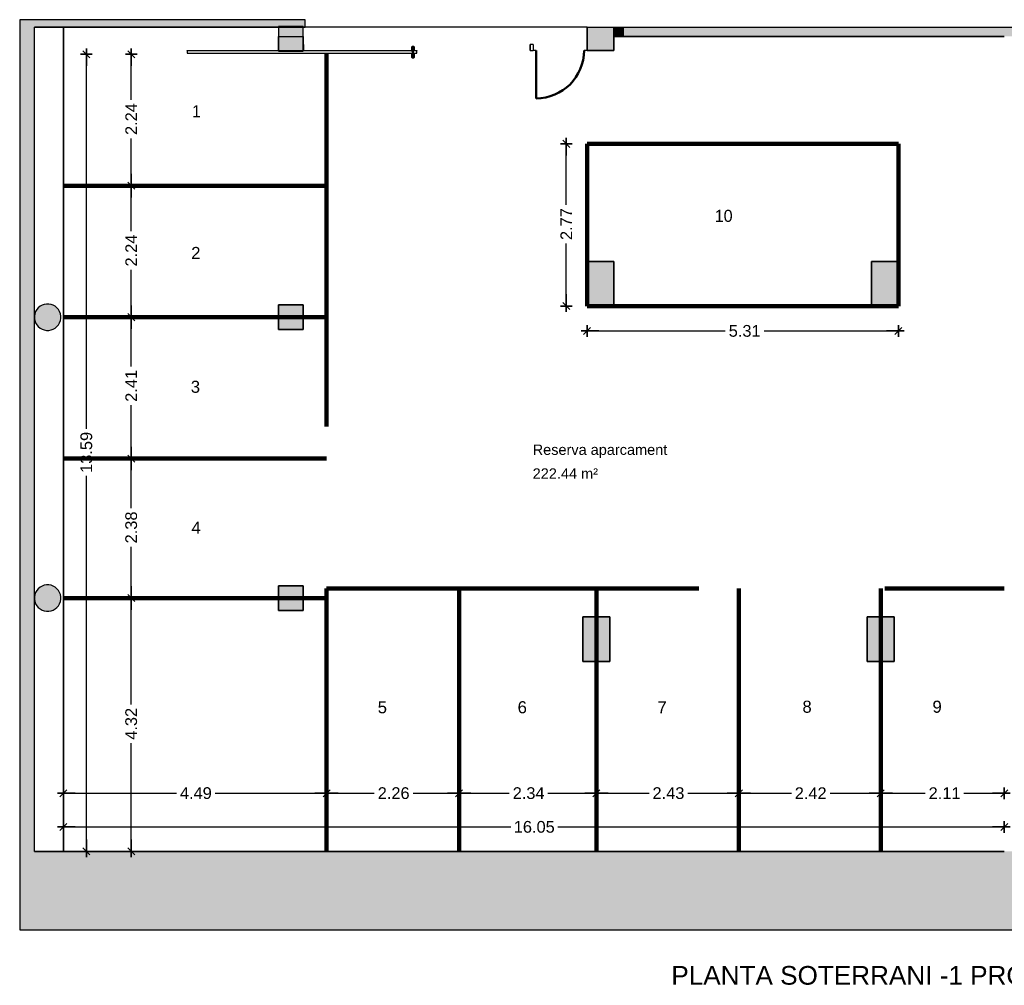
# Model space of a CAD drawing. Header units: metres. Extents: x -1 to 438, y -6 to 31.
# Tile 2 of 6: x 391 to 408, y 12 to 28. Entities that reach past the tile are written whole.
import ezdxf

# ---------------------------------------------------------------- set-up
doc = ezdxf.new("R2010")
doc.units = ezdxf.units.M
doc.header["$PDMODE"] = 65
doc.linetypes.add('CONTINUA', pattern=[0])
doc.linetypes.add('VERDECKT', pattern=[9.525, 6.35, -3.175])
for name, color, linetype, lineweight in [('3D PS-1 MUR', 7, 'CONTINUA', 25), ('3D PS-1 MUR NOU', 7, 'CONTINUA', 25), ('3D PS-1 PILAR', 7, 'CONTINUA', 25), ('PS-1  LOCALS', 7, 'CONTINUA', 25), ('PS-1 COTES', 7, 'CONTINUA', 25), ('PS-1 TEXT', 7, 'CONTINUA', 25)]:
    doc.layers.add(name, color=color, linetype=linetype, lineweight=lineweight)
doc.styles.add('ARIAL', font='arial.ttf')
doc.dimstyles.new('DIMSTYLE_2', dxfattribs={"dimtxt": 0.2, "dimasz": 0.2, "dimexe": 0, "dimexo": 1e-06, "dimgap": 0.1, "dimtad": 0, "dimrnd": 0.01, "dimzin": 4, "dimdsep": 46, "dimtxsty": 'ARIAL', "dimblk1": 'ALL_ML_STRICH', "dimblk2": 'ALL_ML_STRICH', "dimsah": 1, "dimcen": 0, "dimse1": 1, "dimse2": 1, "dimclrd": 2, "dimclre": 2, "dimclrt": 2, "dimadec": 0, "dimazin": 0, "dimtfac": 1, "dimtdec": 0, "dimtix": 1, "dimtmove": 2, "dimatfit": 3, "dimfxl": 0, "dimtzin": 0, "dimlwd": 0, "dimlwe": 35, "dimarcsym": 0})
doc.dimstyles.new('DIMSTYLE_3', dxfattribs={"dimtxt": 0.2, "dimasz": 0.2, "dimexe": 0, "dimexo": 1e-06, "dimgap": 0.1, "dimtad": 0, "dimrnd": 0.01, "dimzin": 4, "dimdsep": 46, "dimtxsty": 'ARIAL', "dimblk1": 'ALL_ML_STRICH', "dimblk2": 'ALL_ML_STRICH', "dimsah": 1, "dimcen": 0, "dimse1": 1, "dimse2": 1, "dimclrd": 2, "dimclre": 2, "dimclrt": 2, "dimadec": 0, "dimazin": 0, "dimtfac": 1, "dimtdec": 0, "dimtix": 1, "dimtmove": 2, "dimatfit": 3, "dimfxl": 0, "dimtzin": 0, "dimlwd": 0, "dimlwe": 35, "dimarcsym": 0})

# ---------------------------------------------------------------- blocks, each defined once
blk = doc.blocks.new('_CLOSEDFILLED')
at = {"color": 0, "linetype": 'ByBlock', "lineweight": -2}
blk.add_solid([(-1, 0), (0, 0), (-1, 0)], dxfattribs=at)
blk = doc.blocks.new('ALL_ML_STRICH')
at = {"color": 0, "linetype": 'ByBlock', "lineweight": -2}
for p, q in [((-1, 0), (0.5, 0)), ((-0.3, -0.3), (0.3, 0.3)), ((0, -0.5), (0, 0.5))]:
    blk.add_line(p, q, dxfattribs=at)
blk = doc.blocks.new('*D6')
at = {"layer": 'DEFPOINTS', "color": 2, "linetype": 'CONTINUA', "lineweight": 35, "transparency": 33554687}
for p in [(394.883, 18.501), (393.052, 14.181), (393.397, 14.181)]:
    blk.add_point(p, dxfattribs=at)
at = {"layer": 'PS-1 COTES', "color": 2, "linetype": 'CONTINUA', "lineweight": -2, "transparency": 33554687}
for p, q in [((393.052, 16.686), (393.052, 18.501)), ((393.052, 14.181), (393.052, 16.026))]:
    blk.add_line(p, q, dxfattribs=at)
at = {"layer": 'PS-1 COTES', "color": 2, "linetype": 'CONTINUA', "lineweight": 35, "transparency": 33554687, "xscale": 0.2, "yscale": 0.2, "zscale": 0.2}
for p, rotation in [((393.052, 18.501), 90), ((393.052, 14.181), 270)]:
    blk.add_blockref('ALL_ML_STRICH', p, dxfattribs=dict(at, rotation=rotation))
at = {"layer": 'PS-1 COTES', "color": 2, "linetype": 'CONTINUA', "lineweight": 35, "transparency": 33554687, "insert": (393.052, 16.356), "char_height": 0.2, "width": 0.8, "attachment_point": 5, "rotation": 90, "style": 'ARIAL'}
blk.add_mtext('\\A1;{\\A1;{4.32\\H0.132000;\\S^ ;}}', dxfattribs=at)
blk = doc.blocks.new('*D7')
at = {"layer": 'DEFPOINTS', "color": 2, "linetype": 'CONTINUA', "lineweight": 35, "transparency": 33554687}
for p in [(396.383, 20.88), (393.052, 18.501), (394.883, 18.501)]:
    blk.add_point(p, dxfattribs=at)
at = {"layer": 'PS-1 COTES', "color": 2, "linetype": 'CONTINUA', "lineweight": -2, "transparency": 33554687}
for p, q in [((393.052, 20.035), (393.052, 20.88)), ((393.052, 18.501), (393.052, 19.375))]:
    blk.add_line(p, q, dxfattribs=at)
at = {"layer": 'PS-1 COTES', "color": 2, "linetype": 'CONTINUA', "lineweight": 35, "transparency": 33554687, "xscale": 0.2, "yscale": 0.2, "zscale": 0.2}
for p, rotation in [((393.052, 20.88), 90), ((393.052, 18.501), 270)]:
    blk.add_blockref('ALL_ML_STRICH', p, dxfattribs=dict(at, rotation=rotation))
at = {"layer": 'PS-1 COTES', "color": 2, "linetype": 'CONTINUA', "lineweight": 35, "transparency": 33554687, "insert": (393.052, 19.705), "char_height": 0.2, "width": 0.8, "attachment_point": 5, "rotation": 90, "style": 'ARIAL'}
blk.add_mtext('\\A1;{\\A1;{2.38\\H0.132000;\\S^ ;}}', dxfattribs=at)
blk = doc.blocks.new('*D8')
at = {"layer": 'DEFPOINTS', "color": 2, "linetype": 'CONTINUA', "lineweight": 35, "transparency": 33554687}
for p in [(396.383, 23.291), (393.052, 20.88), (396.383, 20.88)]:
    blk.add_point(p, dxfattribs=at)
at = {"layer": 'PS-1 COTES', "color": 2, "linetype": 'CONTINUA', "lineweight": -2, "transparency": 33554687}
for p, q in [((393.052, 22.449), (393.052, 23.291)), ((393.052, 20.88), (393.052, 21.789))]:
    blk.add_line(p, q, dxfattribs=at)
at = {"layer": 'PS-1 COTES', "color": 2, "linetype": 'CONTINUA', "lineweight": 35, "transparency": 33554687, "xscale": 0.2, "yscale": 0.2, "zscale": 0.2}
for p, rotation in [((393.052, 23.291), 90), ((393.052, 20.88), 270)]:
    blk.add_blockref('ALL_ML_STRICH', p, dxfattribs=dict(at, rotation=rotation))
at = {"layer": 'PS-1 COTES', "color": 2, "linetype": 'CONTINUA', "lineweight": 35, "transparency": 33554687, "insert": (393.052, 22.119), "char_height": 0.2, "width": 0.8, "attachment_point": 5, "rotation": 90, "style": 'ARIAL'}
blk.add_mtext('\\A1;{\\A1;{2.41\\H0.132000;\\S^ ;}}', dxfattribs=at)
blk = doc.blocks.new('*D9')
at = {"layer": 'DEFPOINTS', "color": 2, "linetype": 'CONTINUA', "lineweight": 35, "transparency": 33554687}
for p in [(396.383, 25.533), (393.052, 23.291), (396.383, 23.291)]:
    blk.add_point(p, dxfattribs=at)
at = {"layer": 'PS-1 COTES', "color": 2, "linetype": 'CONTINUA', "lineweight": -2, "transparency": 33554687}
for p, q in [((393.052, 24.757), (393.052, 25.533)), ((393.052, 23.291), (393.052, 24.097))]:
    blk.add_line(p, q, dxfattribs=at)
at = {"layer": 'PS-1 COTES', "color": 2, "linetype": 'CONTINUA', "lineweight": 35, "transparency": 33554687, "xscale": 0.2, "yscale": 0.2, "zscale": 0.2}
for p, rotation in [((393.052, 25.533), 90), ((393.052, 23.291), 270)]:
    blk.add_blockref('ALL_ML_STRICH', p, dxfattribs=dict(at, rotation=rotation))
at = {"layer": 'PS-1 COTES', "color": 2, "linetype": 'CONTINUA', "lineweight": 35, "transparency": 33554687, "insert": (393.052, 24.427), "char_height": 0.2, "width": 0.8, "attachment_point": 5, "rotation": 90, "style": 'ARIAL'}
blk.add_mtext('\\A1;{\\A1;{2.24\\H0.132000;\\S^ ;}}', dxfattribs=at)
blk = doc.blocks.new('*D10')
at = {"layer": 'DEFPOINTS', "color": 2, "linetype": 'CONTINUA', "lineweight": 35, "transparency": 33554687}
for p in [(396.544, 27.775), (393.052, 25.533), (396.383, 25.533)]:
    blk.add_point(p, dxfattribs=at)
at = {"layer": 'PS-1 COTES', "color": 2, "linetype": 'CONTINUA', "lineweight": -2, "transparency": 33554687}
for p, q in [((393.052, 26.999), (393.052, 27.775)), ((393.052, 25.533), (393.052, 26.339))]:
    blk.add_line(p, q, dxfattribs=at)
at = {"layer": 'PS-1 COTES', "color": 2, "linetype": 'CONTINUA', "lineweight": 35, "transparency": 33554687, "xscale": 0.2, "yscale": 0.2, "zscale": 0.2}
for p, rotation in [((393.052, 27.775), 90), ((393.052, 25.533), 270)]:
    blk.add_blockref('ALL_ML_STRICH', p, dxfattribs=dict(at, rotation=rotation))
at = {"layer": 'PS-1 COTES', "color": 2, "linetype": 'CONTINUA', "lineweight": 35, "transparency": 33554687, "insert": (393.052, 26.669), "char_height": 0.2, "width": 0.8, "attachment_point": 5, "rotation": 90, "style": 'ARIAL'}
blk.add_mtext('\\A1;{\\A1;{2.24\\H0.132000;\\S^ ;}}', dxfattribs=at)
blk = doc.blocks.new('*D11')
at = {"layer": 'DEFPOINTS', "color": 2, "linetype": 'CONTINUA', "lineweight": 35, "transparency": 33554687}
for p in [(391.896, 14.984), (407.943, 15.052), (391.896, 14.598)]:
    blk.add_point(p, dxfattribs=at)
at = {"layer": 'PS-1 COTES', "color": 2, "linetype": 'CONTINUA', "lineweight": -2, "transparency": 33554687}
for p, q in [((391.896, 14.598), (399.526, 14.598)), ((400.326, 14.598), (407.943, 14.598))]:
    blk.add_line(p, q, dxfattribs=at)
at = {"layer": 'PS-1 COTES', "color": 2, "linetype": 'CONTINUA', "lineweight": 35, "transparency": 33554687, "xscale": 0.2, "yscale": 0.2, "zscale": 0.2, "rotation": 180}
blk.add_blockref('ALL_ML_STRICH', (391.896, 14.598), dxfattribs=at)
at = {"layer": 'PS-1 COTES', "color": 2, "linetype": 'CONTINUA', "lineweight": 35, "transparency": 33554687, "xscale": 0.2, "yscale": 0.2, "zscale": 0.2}
blk.add_blockref('ALL_ML_STRICH', (407.943, 14.598), dxfattribs=at)
at = {"layer": 'PS-1 COTES', "color": 2, "linetype": 'CONTINUA', "lineweight": 35, "transparency": 33554687, "insert": (399.926, 14.598), "char_height": 0.2, "width": 1, "attachment_point": 5, "style": 'ARIAL'}
blk.add_mtext('\\A1;{\\A1;{16.05\\H0.132000;\\S^ ;}}', dxfattribs=at)
blk = doc.blocks.new('*D12')
at = {"layer": 'DEFPOINTS', "color": 2, "linetype": 'CONTINUA', "lineweight": 35, "transparency": 33554687}
for p in [(391.896, 15.173), (396.383, 14.903), (391.896, 14.685)]:
    blk.add_point(p, dxfattribs=at)
at = {"layer": 'PS-1 COTES', "color": 2, "linetype": 'CONTINUA', "lineweight": -2, "transparency": 33554687}
for p, q in [((391.896, 15.173), (393.824, 15.173)), ((394.484, 15.173), (396.383, 15.173))]:
    blk.add_line(p, q, dxfattribs=at)
at = {"layer": 'PS-1 COTES', "color": 2, "linetype": 'CONTINUA', "lineweight": 35, "transparency": 33554687, "xscale": 0.2, "yscale": 0.2, "zscale": 0.2, "rotation": 180}
blk.add_blockref('ALL_ML_STRICH', (391.896, 15.173), dxfattribs=at)
at = {"layer": 'PS-1 COTES', "color": 2, "linetype": 'CONTINUA', "lineweight": 35, "transparency": 33554687, "xscale": 0.2, "yscale": 0.2, "zscale": 0.2}
blk.add_blockref('ALL_ML_STRICH', (396.383, 15.173), dxfattribs=at)
at = {"layer": 'PS-1 COTES', "color": 2, "linetype": 'CONTINUA', "lineweight": 35, "transparency": 33554687, "insert": (394.154, 15.173), "char_height": 0.2, "width": 0.8, "attachment_point": 5, "style": 'ARIAL'}
blk.add_mtext('\\A1;{\\A1;{4.49\\H0.132000;\\S^ ;}}', dxfattribs=at)
blk = doc.blocks.new('*D13')
at = {"layer": 'DEFPOINTS', "color": 2, "linetype": 'CONTINUA', "lineweight": 35, "transparency": 33554687}
for p in [(396.383, 15.173), (396.383, 14.903), (398.644, 14.862)]:
    blk.add_point(p, dxfattribs=at)
at = {"layer": 'PS-1 COTES', "color": 2, "linetype": 'CONTINUA', "lineweight": -2, "transparency": 33554687}
for p, q in [((396.383, 15.173), (397.198, 15.173)), ((397.858, 15.173), (398.644, 15.173))]:
    blk.add_line(p, q, dxfattribs=at)
at = {"layer": 'PS-1 COTES', "color": 2, "linetype": 'CONTINUA', "lineweight": 35, "transparency": 33554687, "xscale": 0.2, "yscale": 0.2, "zscale": 0.2, "rotation": 180}
blk.add_blockref('ALL_ML_STRICH', (396.383, 15.173), dxfattribs=at)
at = {"layer": 'PS-1 COTES', "color": 2, "linetype": 'CONTINUA', "lineweight": 35, "transparency": 33554687, "xscale": 0.2, "yscale": 0.2, "zscale": 0.2}
blk.add_blockref('ALL_ML_STRICH', (398.644, 15.173), dxfattribs=at)
at = {"layer": 'PS-1 COTES', "color": 2, "linetype": 'CONTINUA', "lineweight": 35, "transparency": 33554687, "insert": (397.528, 15.173), "char_height": 0.2, "width": 0.8, "attachment_point": 5, "style": 'ARIAL'}
blk.add_mtext('\\A1;{\\A1;{2.26\\H0.132000;\\S^ ;}}', dxfattribs=at)
blk = doc.blocks.new('*D14')
at = {"layer": 'DEFPOINTS', "color": 2, "linetype": 'CONTINUA', "lineweight": 35, "transparency": 33554687}
for p in [(400.986, 15.425), (398.644, 15.173), (398.644, 14.862)]:
    blk.add_point(p, dxfattribs=at)
at = {"layer": 'PS-1 COTES', "color": 2, "linetype": 'CONTINUA', "lineweight": -2, "transparency": 33554687}
for p, q in [((398.644, 15.173), (399.5, 15.173)), ((400.16, 15.173), (400.986, 15.173))]:
    blk.add_line(p, q, dxfattribs=at)
at = {"layer": 'PS-1 COTES', "color": 2, "linetype": 'CONTINUA', "lineweight": 35, "transparency": 33554687, "xscale": 0.2, "yscale": 0.2, "zscale": 0.2, "rotation": 180}
blk.add_blockref('ALL_ML_STRICH', (398.644, 15.173), dxfattribs=at)
at = {"layer": 'PS-1 COTES', "color": 2, "linetype": 'CONTINUA', "lineweight": 35, "transparency": 33554687, "xscale": 0.2, "yscale": 0.2, "zscale": 0.2}
blk.add_blockref('ALL_ML_STRICH', (400.986, 15.173), dxfattribs=at)
at = {"layer": 'PS-1 COTES', "color": 2, "linetype": 'CONTINUA', "lineweight": 35, "transparency": 33554687, "insert": (399.83, 15.173), "char_height": 0.2, "width": 0.8, "attachment_point": 5, "style": 'ARIAL'}
blk.add_mtext('\\A1;{\\A1;{2.34\\H0.132000;\\S^ ;}}', dxfattribs=at)
blk = doc.blocks.new('*D15')
at = {"layer": 'DEFPOINTS', "color": 2, "linetype": 'CONTINUA', "lineweight": 35, "transparency": 33554687}
for p in [(400.986, 15.425), (403.415, 15.319), (400.986, 15.173)]:
    blk.add_point(p, dxfattribs=at)
at = {"layer": 'PS-1 COTES', "color": 2, "linetype": 'CONTINUA', "lineweight": -2, "transparency": 33554687}
for p, q in [((400.986, 15.173), (401.885, 15.173)), ((402.545, 15.173), (403.415, 15.173))]:
    blk.add_line(p, q, dxfattribs=at)
at = {"layer": 'PS-1 COTES', "color": 2, "linetype": 'CONTINUA', "lineweight": 35, "transparency": 33554687, "xscale": 0.2, "yscale": 0.2, "zscale": 0.2, "rotation": 180}
blk.add_blockref('ALL_ML_STRICH', (400.986, 15.173), dxfattribs=at)
at = {"layer": 'PS-1 COTES', "color": 2, "linetype": 'CONTINUA', "lineweight": 35, "transparency": 33554687, "xscale": 0.2, "yscale": 0.2, "zscale": 0.2}
blk.add_blockref('ALL_ML_STRICH', (403.415, 15.173), dxfattribs=at)
at = {"layer": 'PS-1 COTES', "color": 2, "linetype": 'CONTINUA', "lineweight": 35, "transparency": 33554687, "insert": (402.215, 15.173), "char_height": 0.2, "width": 0.8, "attachment_point": 5, "style": 'ARIAL'}
blk.add_mtext('\\A1;{\\A1;{2.43\\H0.132000;\\S^ ;}}', dxfattribs=at)
blk = doc.blocks.new('*D16')
at = {"layer": 'DEFPOINTS', "color": 2, "linetype": 'CONTINUA', "lineweight": 35, "transparency": 33554687}
for p in [(405.836, 15.452), (403.415, 15.319), (403.415, 15.173)]:
    blk.add_point(p, dxfattribs=at)
at = {"layer": 'PS-1 COTES', "color": 2, "linetype": 'CONTINUA', "lineweight": -2, "transparency": 33554687}
for p, q in [((403.415, 15.173), (404.311, 15.173)), ((404.971, 15.173), (405.836, 15.173))]:
    blk.add_line(p, q, dxfattribs=at)
at = {"layer": 'PS-1 COTES', "color": 2, "linetype": 'CONTINUA', "lineweight": 35, "transparency": 33554687, "xscale": 0.2, "yscale": 0.2, "zscale": 0.2, "rotation": 180}
blk.add_blockref('ALL_ML_STRICH', (403.415, 15.173), dxfattribs=at)
at = {"layer": 'PS-1 COTES', "color": 2, "linetype": 'CONTINUA', "lineweight": 35, "transparency": 33554687, "xscale": 0.2, "yscale": 0.2, "zscale": 0.2}
blk.add_blockref('ALL_ML_STRICH', (405.836, 15.173), dxfattribs=at)
at = {"layer": 'PS-1 COTES', "color": 2, "linetype": 'CONTINUA', "lineweight": 35, "transparency": 33554687, "insert": (404.641, 15.173), "char_height": 0.2, "width": 0.8, "attachment_point": 5, "style": 'ARIAL'}
blk.add_mtext('\\A1;{\\A1;{2.42\\H0.132000;\\S^ ;}}', dxfattribs=at)
blk = doc.blocks.new('*D17')
at = {"layer": 'DEFPOINTS', "color": 2, "linetype": 'CONTINUA', "lineweight": 35, "transparency": 33554687}
for p in [(407.943, 15.643), (405.836, 15.452), (405.836, 15.173)]:
    blk.add_point(p, dxfattribs=at)
at = {"layer": 'PS-1 COTES', "color": 2, "linetype": 'CONTINUA', "lineweight": -2, "transparency": 33554687}
for p, q in [((405.836, 15.173), (406.594, 15.173)), ((407.254, 15.173), (407.943, 15.173))]:
    blk.add_line(p, q, dxfattribs=at)
at = {"layer": 'PS-1 COTES', "color": 2, "linetype": 'CONTINUA', "lineweight": 35, "transparency": 33554687, "xscale": 0.2, "yscale": 0.2, "zscale": 0.2, "rotation": 180}
blk.add_blockref('ALL_ML_STRICH', (405.836, 15.173), dxfattribs=at)
at = {"layer": 'PS-1 COTES', "color": 2, "linetype": 'CONTINUA', "lineweight": 35, "transparency": 33554687, "xscale": 0.2, "yscale": 0.2, "zscale": 0.2}
blk.add_blockref('ALL_ML_STRICH', (407.943, 15.173), dxfattribs=at)
at = {"layer": 'PS-1 COTES', "color": 2, "linetype": 'CONTINUA', "lineweight": 35, "transparency": 33554687, "insert": (406.924, 15.173), "char_height": 0.2, "width": 0.8, "attachment_point": 5, "style": 'ARIAL'}
blk.add_mtext('\\A1;{\\A1;{2.11\\H0.132000;\\S^ ;}}', dxfattribs=at)
blk = doc.blocks.new('*D18')
at = {"layer": 'DEFPOINTS', "color": 2, "linetype": 'CONTINUA', "lineweight": 35, "transparency": 33554687}
for p in [(392.674, 27.775), (392.287, 14.181), (392.466, 14.181)]:
    blk.add_point(p, dxfattribs=at)
at = {"layer": 'PS-1 COTES', "color": 2, "linetype": 'CONTINUA', "lineweight": -2, "transparency": 33554687}
for p, q in [((392.287, 21.385), (392.287, 27.775)), ((392.287, 14.181), (392.287, 20.585))]:
    blk.add_line(p, q, dxfattribs=at)
at = {"layer": 'PS-1 COTES', "color": 2, "linetype": 'CONTINUA', "lineweight": 35, "transparency": 33554687, "xscale": 0.2, "yscale": 0.2, "zscale": 0.2}
for p, rotation in [((392.287, 27.775), 90), ((392.287, 14.181), 270)]:
    blk.add_blockref('ALL_ML_STRICH', p, dxfattribs=dict(at, rotation=rotation))
at = {"layer": 'PS-1 COTES', "color": 2, "linetype": 'CONTINUA', "lineweight": 35, "transparency": 33554687, "insert": (392.287, 20.985), "char_height": 0.2, "width": 1, "attachment_point": 5, "rotation": 90, "style": 'ARIAL'}
blk.add_mtext('\\A1;{\\A1;{13.59\\H0.132000;\\S^ ;}}', dxfattribs=at)
blk = doc.blocks.new('*D19')
at = {"layer": 'DEFPOINTS', "color": 2, "linetype": 'CONTINUA', "lineweight": 35, "transparency": 33554687}
for p in [(400.826, 26.247), (400.472, 23.481), (400.826, 23.481)]:
    blk.add_point(p, dxfattribs=at)
at = {"layer": 'PS-1 COTES', "color": 2, "linetype": 'CONTINUA', "lineweight": -2, "transparency": 33554687}
for p, q in [((400.472, 25.208), (400.472, 26.247)), ((400.472, 23.481), (400.472, 24.548))]:
    blk.add_line(p, q, dxfattribs=at)
at = {"layer": 'PS-1 COTES', "color": 2, "linetype": 'CONTINUA', "lineweight": 35, "transparency": 33554687, "xscale": 0.2, "yscale": 0.2, "zscale": 0.2}
for p, rotation in [((400.472, 26.247), 90), ((400.472, 23.481), 270)]:
    blk.add_blockref('ALL_ML_STRICH', p, dxfattribs=dict(at, rotation=rotation))
at = {"layer": 'PS-1 COTES', "color": 2, "linetype": 'CONTINUA', "lineweight": 35, "transparency": 33554687, "insert": (400.472, 24.878), "char_height": 0.2, "width": 0.8, "attachment_point": 5, "rotation": 90, "style": 'ARIAL'}
blk.add_mtext('\\A1;{\\A1;{2.77\\H0.132000;\\S^ ;}}', dxfattribs=at)
blk = doc.blocks.new('*D20')
at = {"layer": 'DEFPOINTS', "color": 2, "linetype": 'CONTINUA', "lineweight": 35, "transparency": 33554687}
for p in [(400.826, 23.481), (406.136, 23.481), (400.826, 23.056)]:
    blk.add_point(p, dxfattribs=at)
at = {"layer": 'PS-1 COTES', "color": 2, "linetype": 'CONTINUA', "lineweight": -2, "transparency": 33554687}
for p, q in [((400.826, 23.056), (403.185, 23.056)), ((403.845, 23.056), (406.136, 23.056))]:
    blk.add_line(p, q, dxfattribs=at)
at = {"layer": 'PS-1 COTES', "color": 2, "linetype": 'CONTINUA', "lineweight": 35, "transparency": 33554687, "xscale": 0.2, "yscale": 0.2, "zscale": 0.2, "rotation": 180}
blk.add_blockref('ALL_ML_STRICH', (400.826, 23.056), dxfattribs=at)
at = {"layer": 'PS-1 COTES', "color": 2, "linetype": 'CONTINUA', "lineweight": 35, "transparency": 33554687, "xscale": 0.2, "yscale": 0.2, "zscale": 0.2}
blk.add_blockref('ALL_ML_STRICH', (406.136, 23.056), dxfattribs=at)
at = {"layer": 'PS-1 COTES', "color": 2, "linetype": 'CONTINUA', "lineweight": 35, "transparency": 33554687, "insert": (403.515, 23.056), "char_height": 0.2, "width": 0.8, "attachment_point": 5, "style": 'ARIAL'}
blk.add_mtext('\\A1;{\\A1;{5.31\\H0.132000;\\S^ ;}}', dxfattribs=at)

msp = doc.modelspace()

# ---------------------------------------------------------------- hatches: boundary and pattern name
at = {"layer": '3D PS-1 MUR', "linetype": 'CONTINUA', "lineweight": 18, "true_color": 0xa0a0a0, "transparency": 33554687}
for points in [[(391.15, 28.364), (391.15, 12.841), (391.4, 12.841), (391.4, 28.364)], [(396.016, 28.364), (391.4, 28.364), (391.4, 28.234), (396.016, 28.234)], [(401.459, 28.23), (401.286, 28.23), (401.286, 28.08), (401.459, 28.08)], [(403.259, 28.23), (401.459, 28.23), (401.459, 28.08), (403.259, 28.08)], [(426.846, 28.23), (403.259, 28.23), (403.259, 28.08), (426.815, 28.08)], [(391.4, 12.841), (400.756, 12.841), (400.756, 14.181), (391.4, 14.181)], [(400.756, 12.841), (417.691, 12.841), (417.691, 14.181), (400.756, 14.181)]]:
    msp.add_hatch(color=253, dxfattribs=at).paths.add_polyline_path(points)
at = {"layer": '3D PS-1 PILAR', "linetype": 'CONTINUA', "lineweight": 18, "transparency": 33554687}
for points in [[(395.566, 27.825), (395.986, 27.825), (395.986, 28.245), (395.566, 28.245)], [(400.826, 27.841), (401.286, 27.841), (401.286, 28.23), (400.826, 28.23)], [(400.826, 23.481), (401.286, 23.481), (401.286, 24.241), (400.826, 24.241)], [(405.676, 23.481), (406.136, 23.481), (406.136, 24.241), (405.676, 24.241)], [(391.646, 23.515), (391.607, 23.515), (391.568, 23.509), (391.531, 23.495), (391.497, 23.476), (391.467, 23.45), (391.442, 23.42), (391.422, 23.386), (391.409, 23.349), (391.402, 23.31), (391.402, 23.271), (391.409, 23.232), (391.422, 23.195), (391.442, 23.161), (391.467, 23.131), (391.497, 23.106), (391.531, 23.086), (391.568, 23.073), (391.607, 23.066), (391.646, 23.066), (391.685, 23.073), (391.722, 23.086), (391.756, 23.106), (391.786, 23.131), (391.811, 23.161), (391.831, 23.195), (391.844, 23.232), (391.851, 23.271), (391.851, 23.31), (391.844, 23.349), (391.831, 23.386), (391.811, 23.42), (391.786, 23.45), (391.756, 23.476), (391.722, 23.495), (391.685, 23.509)], [(395.566, 23.081), (395.986, 23.081), (395.986, 23.501), (395.566, 23.501)], [(391.646, 18.725), (391.607, 18.725), (391.568, 18.719), (391.531, 18.705), (391.497, 18.686), (391.467, 18.66), (391.442, 18.63), (391.422, 18.596), (391.409, 18.559), (391.402, 18.52), (391.402, 18.481), (391.409, 18.442), (391.422, 18.405), (391.442, 18.371), (391.467, 18.341), (391.497, 18.316), (391.531, 18.296), (391.568, 18.283), (391.607, 18.276), (391.646, 18.276), (391.685, 18.283), (391.722, 18.296), (391.756, 18.316), (391.786, 18.341), (391.811, 18.371), (391.831, 18.405), (391.844, 18.442), (391.851, 18.481), (391.851, 18.52), (391.844, 18.559), (391.831, 18.596), (391.811, 18.63), (391.786, 18.66), (391.756, 18.686), (391.722, 18.705), (391.685, 18.719)], [(395.566, 18.291), (395.986, 18.291), (395.986, 18.711), (395.566, 18.711)], [(400.756, 17.421), (401.216, 17.421), (401.216, 18.181), (400.756, 18.181)], [(405.606, 17.421), (406.066, 17.421), (406.066, 18.181), (405.606, 18.181)]]:
    msp.add_hatch(color=9, dxfattribs=at).paths.add_polyline_path(points)

# ---------------------------------------------------------------- linework, layer by layer
at = {"layer": '3D PS-1 MUR', "color": 7, "linetype": 'CONTINUA', "lineweight": 25, "transparency": 33554687}
for p, q in [((391.15, 28.364), (391.15, 12.841)), ((391.4, 28.364), (391.15, 28.364)), ((396.016, 28.364), (391.4, 28.364)), ((391.896, 28.234), (391.4, 28.234)), ((391.4, 28.234), (391.896, 28.234)), ((391.4, 14.181), (391.4, 28.234)), ((391.896, 14.181), (391.896, 28.234)), ((391.896, 28.234), (396.016, 28.234)), ((396.016, 28.234), (396.016, 28.364)), ((401.459, 28.23), (401.286, 28.23)), ((401.286, 28.23), (401.286, 28.08)), ((403.259, 28.23), (401.459, 28.23)), ((426.846, 28.23), (403.259, 28.23)), ((401.286, 28.08), (401.459, 28.08)), ((401.459, 28.08), (403.259, 28.08)), ((403.259, 28.08), (407.943, 28.08)), ((399.856, 27.841), (399.856, 27.941)), ((399.906, 27.941), (399.856, 27.941)), ((399.906, 27.941), (399.906, 27.841)), ((399.856, 27.841), (399.906, 27.841)), ((399.956, 27.841), (399.906, 27.841)), ((400.826, 27.841), (400.776, 27.841)), ((391.4, 14.181), (391.896, 14.181)), ((391.896, 14.181), (391.4, 14.181)), ((400.756, 14.181), (391.896, 14.181)), ((407.943, 14.181), (400.756, 14.181)), ((391.15, 12.841), (391.4, 12.841)), ((391.4, 12.841), (400.756, 12.841)), ((400.756, 12.841), (417.691, 12.841))]:
    msp.add_line(p, q, dxfattribs=at)
at = {"layer": '3D PS-1 MUR', "color": 202, "linetype": 'CONTINUA', "lineweight": 50, "transparency": 33554687}
msp.add_line((399.956, 27.841), (399.956, 27.021), dxfattribs=at)
at = {"layer": '3D PS-1 MUR', "color": 7, "linetype": 'CONTINUA', "lineweight": 25, "transparency": 33554687}
for points in [[(395.989, 27.941), (395.989, 27.891), (395.989, 27.841), (395.989, 27.891), (395.989, 27.941)], [(399.856, 27.941), (399.856, 27.891), (399.856, 27.841), (399.856, 27.891), (399.856, 27.941)], [(397.923, 27.831), (394.006, 27.831), (394.006, 27.841), (394.006, 27.791), (397.923, 27.791), (397.923, 27.841), (397.923, 27.831)]]:
    msp.add_lwpolyline(points, close=True, dxfattribs=at)
at = {"layer": '3D PS-1 MUR', "color": 202, "linetype": 'CONTINUA', "lineweight": 50, "transparency": 33554687}
for points in [[(397.873, 27.831), (397.843, 27.831), (397.843, 27.901), (397.873, 27.901), (397.873, 27.831)], [(397.873, 27.791), (397.843, 27.791), (397.843, 27.721), (397.873, 27.721), (397.873, 27.791)]]:
    msp.add_lwpolyline(points, close=True, dxfattribs=at)
msp.add_arc((399.956, 27.841), 0.82, 270, 0, dxfattribs=at)
at = {"layer": '3D PS-1 MUR NOU', "color": 240, "linetype": 'VERDECKT', "lineweight": 140, "transparency": 33554687}
for p, q in [((396.383, 27.776), (396.383, 18.485)), ((406.136, 26.247), (400.826, 26.247)), ((400.826, 26.247), (400.826, 23.481)), ((406.136, 26.247), (406.136, 23.481)), ((396.383, 25.533), (391.895, 25.533)), ((406.136, 23.481), (400.826, 23.481)), ((396.383, 23.291), (391.895, 23.291)), ((396.383, 20.88), (391.895, 20.88)), ((396.383, 18.665), (396.383, 14.181)), ((396.383, 18.665), (407.943, 18.665)), ((398.644, 18.665), (398.644, 14.181)), ((400.986, 18.665), (400.986, 14.181)), ((403.415, 18.665), (403.415, 14.181)), ((405.836, 18.665), (405.836, 14.181)), ((396.383, 18.501), (391.895, 18.501))]:
    msp.add_line(p, q, dxfattribs=at)
at = {"layer": '3D PS-1 PILAR', "color": 7, "linetype": 'CONTINUA', "lineweight": 25, "transparency": 33554687}
for p, q in [((395.986, 28.245), (395.566, 28.245)), ((395.566, 28.245), (395.566, 27.825)), ((395.986, 27.825), (395.986, 28.245)), ((401.286, 28.23), (400.826, 28.23)), ((400.826, 28.23), (400.826, 27.841)), ((401.286, 27.841), (401.286, 28.23)), ((395.566, 27.825), (395.986, 27.825)), ((400.826, 27.841), (401.286, 27.841)), ((401.286, 24.241), (400.826, 24.241)), ((400.826, 24.241), (400.826, 23.481)), ((401.286, 23.481), (401.286, 24.241)), ((406.136, 24.241), (405.676, 24.241)), ((405.676, 24.241), (405.676, 23.481)), ((406.136, 23.481), (406.136, 24.241)), ((391.607, 23.515), (391.568, 23.509)), ((391.646, 23.515), (391.607, 23.515)), ((391.685, 23.509), (391.646, 23.515)), ((391.409, 23.349), (391.402, 23.31)), ((391.422, 23.386), (391.409, 23.349)), ((391.442, 23.42), (391.422, 23.386)), ((391.467, 23.45), (391.442, 23.42)), ((391.497, 23.476), (391.467, 23.45)), ((391.531, 23.495), (391.497, 23.476)), ((391.568, 23.509), (391.531, 23.495)), ((391.722, 23.495), (391.685, 23.509)), ((391.756, 23.476), (391.722, 23.495)), ((391.786, 23.45), (391.756, 23.476)), ((391.811, 23.42), (391.786, 23.45)), ((391.831, 23.386), (391.811, 23.42)), ((391.844, 23.349), (391.831, 23.386)), ((391.851, 23.31), (391.844, 23.349)), ((395.986, 23.501), (395.566, 23.501)), ((395.566, 23.501), (395.566, 23.081)), ((395.986, 23.081), (395.986, 23.501)), ((400.826, 23.481), (401.286, 23.481)), ((405.676, 23.481), (406.136, 23.481)), ((391.402, 23.31), (391.402, 23.271)), ((391.402, 23.271), (391.409, 23.232)), ((391.409, 23.232), (391.422, 23.195)), ((391.422, 23.195), (391.442, 23.161)), ((391.811, 23.161), (391.831, 23.195)), ((391.831, 23.195), (391.844, 23.232)), ((391.844, 23.232), (391.851, 23.271)), ((391.851, 23.271), (391.851, 23.31)), ((391.442, 23.161), (391.467, 23.131)), ((391.467, 23.131), (391.497, 23.106)), ((391.497, 23.106), (391.531, 23.086)), ((391.531, 23.086), (391.568, 23.073)), ((391.568, 23.073), (391.607, 23.066)), ((391.607, 23.066), (391.646, 23.066)), ((391.646, 23.066), (391.685, 23.073)), ((391.685, 23.073), (391.722, 23.086)), ((391.722, 23.086), (391.756, 23.106)), ((391.756, 23.106), (391.786, 23.131)), ((391.786, 23.131), (391.811, 23.161)), ((395.566, 23.081), (395.986, 23.081)), ((391.467, 18.66), (391.442, 18.63)), ((391.497, 18.686), (391.467, 18.66)), ((391.531, 18.705), (391.497, 18.686)), ((391.568, 18.719), (391.531, 18.705)), ((391.607, 18.725), (391.568, 18.719)), ((391.646, 18.725), (391.607, 18.725)), ((391.685, 18.719), (391.646, 18.725)), ((391.722, 18.705), (391.685, 18.719)), ((391.756, 18.686), (391.722, 18.705)), ((391.786, 18.66), (391.756, 18.686)), ((391.811, 18.63), (391.786, 18.66)), ((395.986, 18.711), (395.566, 18.711)), ((395.566, 18.711), (395.566, 18.291)), ((395.986, 18.291), (395.986, 18.711)), ((391.409, 18.559), (391.402, 18.52)), ((391.402, 18.52), (391.402, 18.481)), ((391.402, 18.481), (391.409, 18.442)), ((391.422, 18.596), (391.409, 18.559)), ((391.442, 18.63), (391.422, 18.596)), ((391.831, 18.596), (391.811, 18.63)), ((391.844, 18.559), (391.831, 18.596)), ((391.851, 18.52), (391.844, 18.559)), ((391.844, 18.442), (391.851, 18.481)), ((391.851, 18.481), (391.851, 18.52)), ((391.409, 18.442), (391.422, 18.405)), ((391.422, 18.405), (391.442, 18.371)), ((391.442, 18.371), (391.467, 18.341)), ((391.467, 18.341), (391.497, 18.316)), ((391.497, 18.316), (391.531, 18.296)), ((391.722, 18.296), (391.756, 18.316)), ((391.756, 18.316), (391.786, 18.341)), ((391.786, 18.341), (391.811, 18.371)), ((391.811, 18.371), (391.831, 18.405)), ((391.831, 18.405), (391.844, 18.442)), ((391.531, 18.296), (391.568, 18.283)), ((391.568, 18.283), (391.607, 18.276)), ((391.607, 18.276), (391.646, 18.276)), ((391.646, 18.276), (391.685, 18.283)), ((391.685, 18.283), (391.722, 18.296)), ((395.566, 18.291), (395.986, 18.291)), ((401.216, 18.181), (400.756, 18.181)), ((400.756, 18.181), (400.756, 17.421)), ((401.216, 17.421), (401.216, 18.181)), ((406.066, 18.181), (405.606, 18.181)), ((405.606, 18.181), (405.606, 17.421)), ((406.066, 17.421), (406.066, 18.181)), ((400.756, 17.421), (401.216, 17.421)), ((405.606, 17.421), (406.066, 17.421))]:
    msp.add_line(p, q, dxfattribs=at)
at = {"layer": 'PS-1  LOCALS', "color": 7, "linetype": 'CONTINUA', "lineweight": 25, "transparency": 33554687}
for p, q in [((391.896, 28.234), (391.896, 14.181)), ((400.826, 28.234), (391.896, 28.234)), ((400.826, 27.841), (400.826, 28.234)), ((395.566, 27.825), (395.566, 28.08)), ((395.566, 28.08), (395.986, 28.08)), ((395.986, 28.08), (395.986, 27.825)), ((407.943, 28.08), (401.286, 28.08)), ((401.286, 28.08), (401.286, 27.841)), ((395.986, 27.825), (395.566, 27.825)), ((401.286, 27.841), (400.826, 27.841)), ((400.826, 23.481), (400.826, 24.241)), ((400.826, 24.241), (401.286, 24.241)), ((401.286, 24.241), (401.286, 23.481)), ((405.676, 23.481), (405.676, 24.241)), ((405.676, 24.241), (406.136, 24.241)), ((406.136, 24.241), (406.136, 23.481)), ((395.566, 23.081), (395.566, 23.501)), ((395.566, 23.501), (395.986, 23.501)), ((395.986, 23.501), (395.986, 23.081)), ((401.286, 23.481), (400.826, 23.481)), ((406.136, 23.481), (405.676, 23.481)), ((395.986, 23.081), (395.566, 23.081)), ((395.566, 18.291), (395.566, 18.711)), ((395.566, 18.711), (395.986, 18.711)), ((395.986, 18.711), (395.986, 18.291)), ((395.986, 18.291), (395.566, 18.291)), ((400.756, 18.181), (401.216, 18.181)), ((400.756, 17.421), (400.756, 18.181)), ((401.216, 18.181), (401.216, 17.421)), ((405.606, 18.181), (406.066, 18.181)), ((405.606, 17.421), (405.606, 18.181)), ((406.066, 18.181), (406.066, 17.421)), ((401.216, 17.421), (400.756, 17.421)), ((406.066, 17.421), (405.606, 17.421)), ((391.896, 14.181), (407.943, 14.181))]:
    msp.add_line(p, q, dxfattribs=at)

# ---------------------------------------------------------------- block references
at = {"layer": '3D PS-1 PILAR', "color": 7, "linetype": 'CONTINUA', "lineweight": 25, "transparency": 33554687, "xscale": 0.0002666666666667, "yscale": 0.0002666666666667, "zscale": 0.0002666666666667}
for p in [(391.626, 23.291), (391.626, 18.501)]:
    msp.add_blockref('_CLOSEDFILLED', p, dxfattribs=at)

# ---------------------------------------------------------------- texts
at = {"layer": 'PS-1  LOCALS', "color": 7, "linetype": 'CONTINUA', "lineweight": 25, "transparency": 33554687, "char_height": 0.17708, "attachment_point": 7, "style": 'ARIAL'}
for s, insert, width in [('\\W1.00;Reserva aparcament', (399.899, 20.889), 2.39682), ('\\W1.00;222.44 m²', (399.899, 20.535), 1.20725)]:
    msp.add_mtext(s, dxfattribs=dict(at, insert=insert, width=width))
at = {"layer": 'PS-1 TEXT', "color": 7, "linetype": 'CONTINUA', "lineweight": 25, "transparency": 33554687, "attachment_point": 7, "style": 'ARIAL'}
for s, insert, char_height, width in [('\\W0.90;1', (394.091, 26.7), 0.206, 0.25427), ('\\W0.95;10', (403.005, 24.913), 0.206, 0.4208), ('\\W0.99;2', (394.075, 24.283), 0.206, 0.26324), ('\\W0.99;3', (394.068, 21.998), 0.206, 0.26324), ('\\W0.99;4', (394.079, 19.598), 0.206, 0.26324), ('\\W0.99;5', (397.256, 16.533), 0.206, 0.26324), ('\\W0.99;6', (399.642, 16.533), 0.206, 0.26324), ('\\W0.99;7', (402.027, 16.533), 0.206, 0.26324), ('\\W0.99;8', (404.5, 16.542), 0.206, 0.26324), ('\\W0.99;9', (406.718, 16.542), 0.206, 0.26324), ('\\W1.00;PLANTA SOTERRANI -1 PROPOSTA', (402.264, 11.903), 0.31877, 7.74042)]:
    msp.add_mtext(s, dxfattribs=dict(at, insert=insert, char_height=char_height, width=width))

# ---------------------------------------------------------------- dimensions: what is measured, and where the dimension line sits
at = {"layer": 'PS-1 COTES', "color": 2, "linetype": 'CONTINUA', "lineweight": 35, "transparency": 33554687}
for base, p1, p2, dimstyle, picture, middle in [((392.287, 27.775), (392.466, 14.181), (392.674, 27.775), 'DIMSTYLE_3', '*D18', (392.287, 20.985)), ((393.052, 27.775), (396.383, 25.533), (396.544, 27.775), 'DIMSTYLE_3', '*D10', (393.052, 26.669)), ((400.472, 26.247), (400.826, 23.481), (400.826, 26.247), 'DIMSTYLE_3', '*D19', (400.472, 24.878)), ((393.052, 25.533), (396.383, 23.291), (396.383, 25.533), 'DIMSTYLE_3', '*D9', (393.052, 24.427)), ((393.052, 23.291), (396.383, 20.88), (396.383, 23.291), 'DIMSTYLE_3', '*D8', (393.052, 22.119)), ((393.052, 20.88), (394.883, 18.501), (396.383, 20.88), 'DIMSTYLE_3', '*D7', (393.052, 19.705)), ((393.052, 18.501), (393.397, 14.181), (394.883, 18.501), 'DIMSTYLE_2', '*D6', (393.052, 16.356))]:
    dim = msp.add_linear_dim(base=base, p1=p1, p2=p2, angle=90, dimstyle=dimstyle, override={"dimpost": '<>', "dimclrd": 2, "dimclre": 2, "dimclrt": 2, "dimlwd": 0, "dimlwe": 35}, dxfattribs=at)
    dim.commit()
    dim.dimension.update_dxf_attribs({"geometry": picture, "text_midpoint": middle, "dimtype": 160})
for base, p1, p2, picture, middle in [((406.136, 23.056), (400.826, 23.481), (406.136, 23.481), '*D20', (403.515, 23.056)), ((407.943, 15.173), (405.836, 15.452), (407.943, 15.643), '*D17', (406.924, 15.173)), ((405.836, 15.173), (403.415, 15.319), (405.836, 15.452), '*D16', (404.641, 15.173)), ((396.383, 15.173), (391.896, 14.685), (396.383, 14.903), '*D12', (394.154, 15.173)), ((398.644, 15.173), (396.383, 14.903), (398.644, 14.862), '*D13', (397.528, 15.173)), ((400.986, 15.173), (398.644, 14.862), (400.986, 15.425), '*D14', (399.83, 15.173)), ((403.415, 15.173), (400.986, 15.425), (403.415, 15.319), '*D15', (402.215, 15.173)), ((407.943, 14.598), (391.896, 14.984), (407.943, 15.052), '*D11', (399.926, 14.598))]:
    dim = msp.add_linear_dim(base=base, p1=p1, p2=p2, dimstyle='DIMSTYLE_3', override={"dimpost": '<>', "dimclrd": 2, "dimclre": 2, "dimclrt": 2, "dimlwd": 0, "dimlwe": 35}, dxfattribs=at)
    dim.commit()
    dim.dimension.update_dxf_attribs({"geometry": picture, "text_midpoint": middle, "dimtype": 160})

doc.saveas('drawing.dxf')
